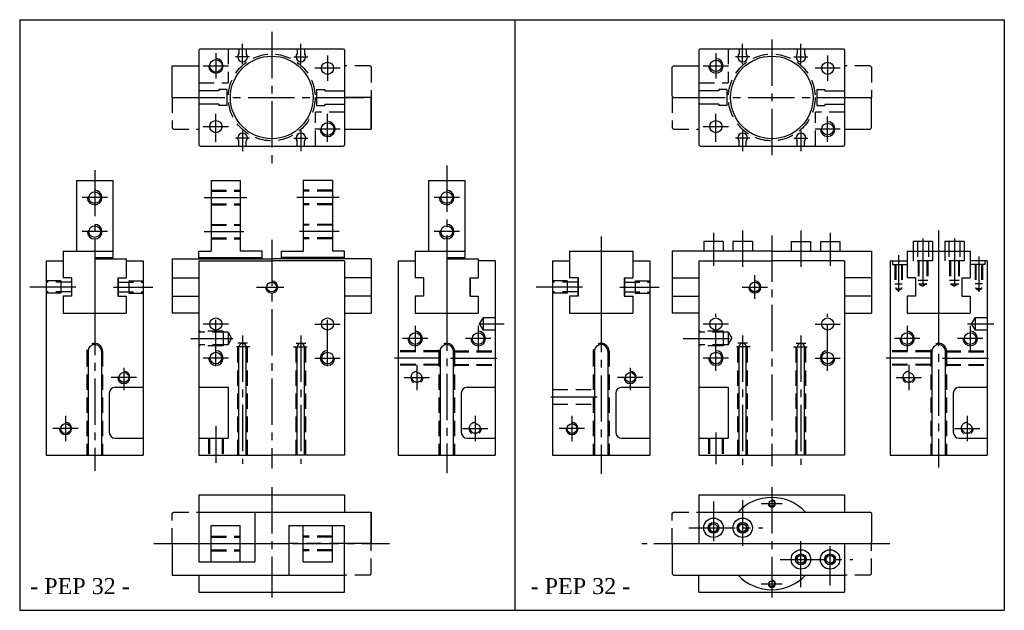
# Model space of a CAD drawing. Header units: millimetres. Extents: x 866 to 1271, y 58 to 301.
import ezdxf

# ---------------------------------------------------------------- set-up
doc = ezdxf.new("R2010")
doc.units = ezdxf.units.MM
doc.linetypes.add('CENTER2', pattern=[28.575, 19.05, -3.175, 3.175, -3.175])
doc.linetypes.add('DASHED2', pattern=[9.525, 6.35, -3.175])
doc.layers.add('1', color=2, linetype='DASHED2')
doc.layers.add('2', color=1, linetype='CENTER2')
doc.styles.get("Standard").update_dxf_attribs({"font": 'isocp.shx', "bigfont": 'chineset.shx'})

msp = doc.modelspace()

# ---------------------------------------------------------------- linework, layer by layer
at = {"color": 7}
for p, q in [((866.03, 301), (866.03, 58.01)), ((866.03, 301), (1090.69, 301)), ((1046.74, 301), (1271.4, 301)), ((1069.93, 301), (1069.93, 58.01)), ((1069.93, 301), (1069.93, 58.01)), ((1271.4, 301), (1271.4, 58.01)), ((939.79, 288.51), (940.29, 289.01)), ((939.79, 288.51), (939.79, 249.51)), ((940.29, 289.01), (999.29, 289.01)), ((956.29, 289.01), (956.29, 287.03)), ((959.29, 289.01), (959.29, 287.03)), ((980.29, 289.01), (980.29, 287.03)), ((983.29, 289.01), (983.29, 287.03)), ((999.29, 289.01), (999.79, 288.51)), ((999.79, 288.51), (999.79, 249.51)), ((1145.67, 288.51), (1146.17, 289.01)), ((1145.67, 288.51), (1145.67, 249.51)), ((1146.17, 289.01), (1205.17, 289.01)), ((1162.17, 289.01), (1162.17, 287.03)), ((1165.17, 289.01), (1165.17, 287.03)), ((1186.17, 289.01), (1186.17, 287.03)), ((1189.17, 289.01), (1189.17, 287.03)), ((1205.17, 289.01), (1205.67, 288.51)), ((1205.67, 288.51), (1205.67, 249.51)), ((928.79, 269.01), (928.79, 282.01)), ((928.79, 282.01), (939.79, 282.01)), ((1135.17, 282.01), (1134.67, 281.51)), ((1134.67, 269.51), (1134.67, 281.51)), ((1135.17, 282.01), (1145.67, 282.01)), ((939.79, 276.51), (939.79, 261.51)), ((947.99, 271.76), (939.79, 271.76)), ((951.29, 272.26), (947.99, 272.26)), ((947.99, 272.26), (947.99, 271.76)), ((951.29, 272.26), (951.29, 265.76)), ((988.29, 272.26), (991.59, 272.26)), ((988.29, 272.26), (988.29, 265.76)), ((991.59, 272.26), (991.59, 271.76)), ((991.59, 271.76), (999.79, 271.76)), ((1153.87, 271.76), (1145.67, 271.76)), ((1157.17, 272.26), (1153.87, 272.26)), ((1153.87, 272.26), (1153.87, 271.76)), ((1157.17, 272.26), (1157.17, 265.76)), ((1194.17, 272.26), (1194.17, 265.76)), ((1194.17, 272.26), (1197.47, 272.26)), ((1197.47, 272.26), (1197.47, 271.76)), ((1197.47, 271.76), (1205.67, 271.76)), ((928.79, 269.01), (939.79, 269.01)), ((1010.79, 269.01), (999.79, 269.01)), ((1010.79, 256.01), (1010.79, 269.01)), ((1010.79, 269.01), (1010.79, 256.01)), ((1135.17, 269.01), (1134.67, 269.51)), ((1135.17, 269.01), (1145.67, 269.01)), ((1205.67, 269.01), (1216.17, 269.01)), ((1216.17, 269.01), (1216.67, 268.51)), ((1216.67, 256.51), (1216.67, 268.51)), ((947.99, 266.26), (939.79, 266.26)), ((947.99, 266.26), (947.99, 265.76)), ((951.29, 265.76), (947.99, 265.76)), ((988.29, 265.76), (991.59, 265.76)), ((991.59, 266.26), (999.79, 266.26)), ((991.59, 266.26), (991.59, 265.76)), ((1153.87, 266.26), (1145.67, 266.26)), ((1153.87, 266.26), (1153.87, 265.76)), ((1157.17, 265.76), (1153.87, 265.76)), ((1194.17, 265.76), (1197.47, 265.76)), ((1197.47, 266.26), (1205.67, 266.26)), ((1197.47, 266.26), (1197.47, 265.76)), ((999.79, 256.01), (1010.79, 256.01)), ((1205.67, 256.01), (1216.17, 256.01)), ((1216.67, 256.51), (1216.17, 256.01)), ((939.79, 249.51), (940.29, 249.01)), ((940.29, 249.01), (999.29, 249.01)), ((956.29, 249.01), (956.29, 250.99)), ((959.29, 249.01), (959.29, 250.99)), ((980.29, 249.01), (980.29, 250.99)), ((983.29, 249.01), (983.29, 250.99)), ((999.79, 249.51), (999.29, 249.01)), ((1145.67, 249.51), (1146.17, 249.01)), ((1146.17, 249.01), (1205.17, 249.01)), ((1162.17, 249.01), (1162.17, 250.99)), ((1165.17, 249.01), (1165.17, 250.99)), ((1186.17, 249.01), (1186.17, 250.99)), ((1189.17, 249.01), (1189.17, 250.99)), ((1205.67, 249.51), (1205.17, 249.01)), ((889.41, 234.8), (904.41, 234.8)), ((889.41, 234.8), (889.41, 205.8)), ((904.41, 234.8), (904.41, 203.1)), ((944.79, 234.8), (944.79, 205.8)), ((944.79, 234.8), (956.79, 234.8)), ((956.79, 234.8), (956.79, 205.8)), ((982.79, 234.8), (982.79, 205.8)), ((994.79, 234.8), (982.79, 234.8)), ((994.79, 234.8), (994.79, 205.8)), ((1034.33, 234.8), (1034.33, 205.8)), ((1034.33, 234.8), (1049.33, 234.8)), ((1049.33, 234.8), (1049.33, 203.1)), ((1147.67, 209.8), (1147.67, 205.8)), ((1155.67, 209.8), (1147.67, 209.8)), ((1155.67, 209.8), (1155.67, 205.8)), ((1159.67, 209.8), (1159.67, 205.8)), ((1167.67, 209.8), (1159.67, 209.8)), ((1167.67, 209.8), (1167.67, 205.8)), ((1183.67, 209.8), (1191.67, 209.8)), ((1183.67, 209.8), (1183.67, 205.8)), ((1191.67, 209.8), (1191.67, 205.8)), ((1195.67, 209.8), (1195.67, 205.8)), ((1195.67, 209.8), (1203.67, 209.8)), ((1203.67, 209.8), (1203.67, 205.8)), ((1233.87, 209.8), (1233.87, 205.8)), ((1241.87, 209.8), (1233.87, 209.8)), ((1241.87, 209.8), (1241.87, 205.8)), ((1246.87, 209.8), (1246.87, 205.8)), ((1254.87, 209.8), (1246.87, 209.8)), ((1254.87, 209.8), (1254.87, 205.8)), ((883.91, 205.8), (904.41, 205.8)), ((883.91, 205.8), (883.91, 194.8)), ((896.91, 203.1), (904.41, 203.1)), ((896.91, 203.1), (896.91, 180.3)), ((939.79, 202.6), (939.79, 205.8)), ((939.79, 205.8), (944.79, 205.8)), ((939.79, 203.1), (965.79, 203.1)), ((965.79, 205.8), (956.79, 205.8)), ((965.79, 202.6), (965.79, 205.8)), ((973.79, 202.6), (973.79, 205.8)), ((973.79, 205.8), (982.79, 205.8)), ((999.79, 203.1), (973.79, 203.1)), ((999.79, 205.8), (994.79, 205.8)), ((999.79, 202.6), (999.79, 205.8)), ((1028.83, 205.8), (1049.33, 205.8)), ((1028.83, 205.8), (1028.83, 194.8)), ((1041.83, 203.1), (1049.33, 203.1)), ((1041.83, 203.1), (1041.83, 180.3)), ((1092.4, 205.8), (1118.4, 205.8)), ((1092.4, 205.8), (1092.4, 194.8)), ((1105.4, 205.8), (1105.4, 180.3)), ((1118.4, 205.8), (1118.4, 194.8)), ((1175.67, 205.8), (1134.67, 205.8)), ((1134.67, 205.8), (1134.67, 180.3)), ((1175.67, 205.8), (1216.67, 205.8)), ((1216.67, 205.8), (1216.67, 180.3)), ((1231.37, 205.8), (1257.37, 205.8)), ((1231.37, 205.8), (1231.37, 194.8)), ((1244.37, 205.8), (1244.37, 180.3)), ((1257.37, 205.8), (1257.37, 194.8)), ((876.91, 201.8), (876.91, 121.8)), ((876.91, 201.8), (883.91, 201.8)), ((896.91, 202.6), (909.91, 202.6)), ((909.91, 202.6), (909.91, 194.8)), ((909.91, 201.8), (916.91, 201.8)), ((916.91, 201.8), (916.91, 121.8)), ((928.79, 202.6), (969.79, 202.6)), ((928.79, 202.6), (928.79, 180.3)), ((939.79, 201.8), (939.79, 121.8)), ((939.79, 201.8), (969.79, 201.8)), ((1010.79, 202.6), (969.79, 202.6)), ((999.79, 201.8), (969.79, 201.8)), ((999.79, 201.8), (999.79, 121.8)), ((1010.79, 202.6), (1010.79, 180.3)), ((1021.83, 201.8), (1021.83, 121.8)), ((1021.83, 201.8), (1028.83, 201.8)), ((1041.83, 202.6), (1054.83, 202.6)), ((1054.83, 202.6), (1054.83, 194.8)), ((1061.83, 201.8), (1054.83, 201.8)), ((1061.83, 201.8), (1061.83, 121.8)), ((1085.4, 201.8), (1085.4, 121.8)), ((1085.4, 201.8), (1092.4, 201.8)), ((1118.4, 201.8), (1125.4, 201.8)), ((1125.4, 201.8), (1125.4, 121.8)), ((1145.67, 201.8), (1145.67, 121.8)), ((1145.67, 201.8), (1175.67, 201.8)), ((1205.67, 201.8), (1175.67, 201.8)), ((1205.67, 201.8), (1205.67, 121.8)), ((1224.37, 201.8), (1224.37, 121.8)), ((1224.37, 201.8), (1231.37, 201.8)), ((1264.37, 201.8), (1257.37, 201.8)), ((1264.37, 201.8), (1264.37, 121.8)), ((887.41, 194.8), (883.91, 194.8)), ((887.31, 194.8), (887.31, 187.3)), ((887.41, 194.8), (887.41, 187.3)), ((906.41, 194.8), (909.91, 194.8)), ((906.41, 194.8), (906.41, 187.3)), ((906.51, 194.8), (906.51, 187.3)), ((928.79, 194.8), (939.79, 194.8)), ((1010.79, 194.8), (999.79, 194.8)), ((1032.33, 194.8), (1028.83, 194.8)), ((1032.23, 194.8), (1032.23, 187.3)), ((1032.33, 194.8), (1032.33, 187.3)), ((1051.33, 194.8), (1051.33, 187.3)), ((1051.33, 194.8), (1054.83, 194.8)), ((1051.43, 194.8), (1051.43, 187.3)), ((1095.9, 194.8), (1092.4, 194.8)), ((1095.8, 194.8), (1095.8, 187.3)), ((1095.9, 194.8), (1095.9, 187.3)), ((1114.9, 194.8), (1114.9, 187.3)), ((1114.9, 194.8), (1118.4, 194.8)), ((1115, 194.8), (1115, 187.3)), ((1134.67, 194.8), (1145.67, 194.8)), ((1216.67, 194.8), (1205.67, 194.8)), ((1234.87, 194.8), (1231.37, 194.8)), ((1234.77, 194.8), (1234.77, 187.3)), ((1234.87, 194.8), (1234.87, 187.3)), ((1253.87, 194.8), (1253.87, 187.3)), ((1253.87, 194.8), (1257.37, 194.8)), ((1253.97, 194.8), (1253.97, 187.3)), ((887.41, 187.3), (883.91, 187.3)), ((883.91, 187.3), (883.91, 180.3)), ((906.41, 187.3), (909.91, 187.3)), ((909.91, 187.3), (909.91, 180.3)), ((928.79, 187.3), (939.79, 187.3)), ((1010.79, 187.3), (999.79, 187.3)), ((1032.33, 187.3), (1028.83, 187.3)), ((1028.83, 187.3), (1028.83, 180.3)), ((1051.33, 187.3), (1054.83, 187.3)), ((1054.83, 187.3), (1054.83, 180.3)), ((1092.4, 187.3), (1092.4, 180.3)), ((1095.9, 187.3), (1092.4, 187.3)), ((1114.9, 187.3), (1118.4, 187.3)), ((1118.4, 187.3), (1118.4, 180.3)), ((1134.67, 187.3), (1145.67, 187.3)), ((1216.67, 187.3), (1205.67, 187.3)), ((1231.37, 187.3), (1231.37, 180.3)), ((1234.87, 187.3), (1231.37, 187.3)), ((1253.87, 187.3), (1257.37, 187.3)), ((1257.37, 187.3), (1257.37, 180.3)), ((883.91, 180.3), (909.91, 180.3)), ((939.79, 180.3), (928.79, 180.3)), ((999.79, 180.3), (1010.79, 180.3)), ((1028.83, 180.3), (1054.83, 180.3)), ((1092.4, 180.3), (1118.4, 180.3)), ((1145.67, 180.3), (1134.67, 180.3)), ((1205.67, 180.3), (1216.67, 180.3)), ((1231.37, 180.3), (1257.37, 180.3)), ((956.29, 121.8), (956.29, 166.35)), ((959.29, 121.8), (959.29, 166.35)), ((980.29, 121.8), (980.29, 166.35)), ((983.29, 121.8), (983.29, 166.35)), ((1162.17, 121.8), (1162.17, 166.35)), ((1165.17, 121.8), (1165.17, 166.35)), ((1186.17, 121.8), (1186.17, 166.35)), ((1189.17, 121.8), (1189.17, 166.35)), ((894.16, 164.6), (894.16, 121.8)), ((899.66, 164.6), (899.66, 121.8)), ((1039.08, 164.6), (1039.08, 121.8)), ((1044.58, 121.8), (1044.58, 164.6)), ((1102.65, 164.6), (1102.65, 121.8)), ((1108.15, 164.6), (1108.15, 121.8)), ((1241.62, 164.6), (1241.62, 121.8)), ((1247.12, 121.8), (1247.12, 164.6)), ((902.91, 147.3), (902.91, 131.3)), ((905.41, 149.8), (916.91, 149.8)), ((939.79, 149.8), (951.79, 149.8)), ((951.79, 149.8), (951.79, 128.8)), ((1047.83, 147.3), (1047.83, 131.3)), ((1050.33, 149.8), (1061.83, 149.8)), ((1111.4, 147.3), (1111.4, 131.3)), ((1113.9, 149.8), (1125.4, 149.8)), ((1145.67, 149.8), (1157.67, 149.8)), ((1157.67, 149.8), (1157.67, 128.8)), ((1250.37, 147.3), (1250.37, 131.3)), ((1252.87, 149.8), (1264.37, 149.8)), ((905.41, 128.8), (916.91, 128.8)), ((939.79, 128.8), (951.79, 128.8)), ((1050.33, 128.8), (1061.83, 128.8)), ((1113.9, 128.8), (1125.4, 128.8)), ((1145.67, 128.8), (1157.67, 128.8)), ((1252.87, 128.8), (1264.37, 128.8)), ((876.91, 121.8), (916.91, 121.8)), ((939.79, 121.8), (969.79, 121.8)), ((999.79, 121.8), (969.79, 121.8)), ((1021.83, 121.8), (1061.83, 121.8)), ((1085.4, 121.8), (1125.4, 121.8)), ((1145.67, 121.8), (1175.67, 121.8)), ((1205.67, 121.8), (1175.67, 121.8)), ((1224.37, 121.8), (1264.37, 121.8)), ((939.79, 105.45), (999.79, 105.45)), ((939.79, 105.45), (939.79, 92.95)), ((999.79, 105.45), (999.79, 98.45)), ((1145.67, 105.45), (1145.67, 85.45)), ((1145.67, 105.45), (1205.67, 105.45)), ((1205.67, 105.45), (1205.67, 98.45)), ((939.79, 98.45), (1010.79, 98.45)), ((962.79, 98.45), (962.79, 77.95)), ((1010.79, 85.45), (1010.79, 98.45)), ((1010.79, 98.45), (1010.79, 85.45)), ((1145.67, 98.45), (1216.17, 98.45)), ((1216.67, 97.95), (1216.17, 98.45)), ((1216.67, 97.95), (1216.67, 85.95)), ((939.79, 92.95), (939.79, 77.95)), ((944.79, 77.95), (944.79, 92.95)), ((944.79, 92.95), (956.79, 92.95)), ((956.79, 77.95), (956.79, 92.95)), ((976.79, 92.95), (999.79, 92.95)), ((976.79, 92.95), (976.79, 72.45)), ((982.79, 77.95), (982.79, 92.95)), ((994.79, 77.95), (994.79, 92.95)), ((999.79, 65.45), (999.79, 92.95)), ((928.79, 85.45), (939.79, 85.45)), ((928.79, 85.45), (928.79, 72.45)), ((962.79, 85.45), (976.79, 85.45)), ((1010.79, 85.45), (999.79, 85.45)), ((1135.17, 85.45), (1134.67, 84.95)), ((1135.17, 85.45), (1216.17, 85.45)), ((1205.67, 85.45), (1205.67, 65.45)), ((1216.17, 85.45), (1216.67, 85.95)), ((1134.67, 84.95), (1134.67, 72.95)), ((939.79, 77.95), (962.79, 77.95)), ((982.79, 77.95), (994.79, 77.95)), ((928.79, 72.45), (999.79, 72.45)), ((939.79, 72.45), (939.79, 65.45)), ((1135.17, 72.45), (1134.67, 72.95)), ((1135.17, 72.45), (1205.67, 72.45)), ((1145.67, 65.45), (1145.67, 72.45)), ((939.79, 65.45), (999.79, 65.45)), ((1145.67, 65.45), (1205.67, 65.45)), ((866.03, 58.01), (1090.69, 58.01)), ((1046.74, 58.01), (1271.4, 58.01))]:
    msp.add_line(p, q, dxfattribs=at)
at = {"color": 7, "linetype": 'DASHED2'}
for p, q in [((1010.29, 282.01), (999.79, 282.01)), ((1010.29, 282.01), (1010.79, 281.51)), ((1010.79, 281.51), (1010.79, 269.01)), ((1216.17, 282.01), (1205.67, 282.01)), ((1216.17, 282.01), (1216.67, 281.51)), ((1216.67, 281.51), (1216.67, 269.01)), ((928.79, 269.01), (928.79, 256.51)), ((1134.67, 269.01), (1134.67, 256.51)), ((928.79, 256.51), (929.29, 256.01)), ((929.29, 256.01), (939.79, 256.01)), ((1134.67, 256.51), (1135.17, 256.01)), ((1135.17, 256.01), (1145.67, 256.01)), ((928.79, 97.95), (929.29, 98.45)), ((928.79, 85.45), (928.79, 97.95)), ((929.29, 98.45), (939.79, 98.45)), ((1134.67, 97.95), (1135.17, 98.45)), ((1134.67, 85.45), (1134.67, 97.95)), ((1135.17, 98.45), (1145.67, 98.45)), ((1010.79, 72.95), (1010.79, 85.45)), ((1216.67, 72.95), (1216.67, 85.45)), ((1010.29, 72.45), (999.79, 72.45)), ((1010.29, 72.45), (1010.79, 72.95)), ((1216.17, 72.45), (1205.67, 72.45)), ((1216.17, 72.45), (1216.67, 72.95))]:
    msp.add_line(p, q, dxfattribs=at)
at = {"color": 7}
for centre, radius in [((946.79, 282.01), 2.6), ((969.79, 269.01), 17), ((1152.67, 282.01), 2.39), ((1175.67, 269.01), 17), ((992.79, 281.01), 2.5), ((1198.67, 281.01), 2.5), ((946.79, 257.01), 2.5), ((1152.67, 257.01), 2.5), ((992.79, 256.01), 2.6), ((1198.67, 256.01), 2.39), ((896.91, 227.8), 2.39), ((1041.83, 227.8), 2.39), ((896.91, 213.8), 2.39), ((1041.83, 213.8), 2.39), ((969.79, 191), 2.01), ((1168.67, 191), 2.01), ((946.79, 175.8), 2.5), ((992.79, 175.8), 2.5), ((1152.67, 175.8), 2.5), ((1198.67, 175.8), 2.5), ((1028.83, 169.8), 2.39), ((1054.83, 169.8), 2.39), ((1231.37, 169.8), 2.39), ((1257.37, 169.8), 2.39), ((946.79, 161.8), 2.39), ((992.79, 161.8), 2.39), ((1152.67, 161.8), 2.39), ((1198.67, 161.8), 2.39), ((908.91, 153.8), 2.01), ((1117.4, 153.8), 2.01), ((884.91, 132.8), 2.01), ((1093.4, 132.8), 2.01), ((1175.67, 101.95), 1.19), ((1151.67, 91.95), 4), ((1151.67, 91.95), 2.25), ((1151.67, 91.95), 1.6), ((1163.67, 91.95), 4), ((1163.67, 91.95), 2.25), ((1163.67, 91.95), 1.6), ((1187.67, 78.95), 4), ((1187.67, 78.95), 2.25), ((1199.67, 78.95), 4), ((1199.67, 78.95), 2.25), ((1187.67, 78.95), 1.6), ((1199.67, 78.95), 1.6), ((1175.67, 68.95), 1.19)]:
    msp.add_circle(centre, radius, dxfattribs=at)
for centre, radius, start, end in [((946.79, 282.01), 3, 180, 90), ((957.79, 285.71), 2, 138.5904, 41.4096), ((981.79, 285.71), 2, 138.5904, 41.4096), ((1152.67, 282.01), 3, 180, 90), ((1163.67, 285.71), 2, 138.5904, 41.4096), ((1187.67, 285.71), 2, 138.5904, 41.4096), ((992.79, 256.01), 3.08, 179.0622, 82.1404), ((1198.67, 256.01), 3, 180, 90), ((957.79, 252.31), 2, 318.5904, 221.4096), ((981.79, 252.31), 2, 318.5904, 221.4096), ((1163.67, 252.31), 2, 318.5904, 221.4096), ((1187.67, 252.31), 2, 318.5904, 221.4096), ((896.91, 227.8), 3, 180, 90), ((1041.83, 227.8), 3, 180, 90), ((896.91, 213.8), 3, 180, 90), ((1041.83, 213.8), 3, 180, 90), ((969.79, 191), 2.5, 180, 90), ((1168.67, 191), 2.5, 180, 90), ((1028.83, 169.8), 3, 180, 90), ((1054.83, 169.8), 3, 180, 90), ((1231.37, 169.8), 3, 180, 90), ((1257.37, 169.8), 3, 180, 90), ((896.91, 164.6), 2.75, 0, 180), ((957.79, 166.35), 1.5, 0, 180), ((981.79, 166.35), 1.5, 0, 180), ((1041.83, 164.6), 2.75, 0, 180), ((1105.4, 164.6), 2.75, 0, 180), ((1163.67, 166.35), 1.5, 0, 180), ((1187.67, 166.35), 1.5, 0, 180), ((1244.37, 164.6), 2.75, 0, 180), ((946.79, 161.8), 3, 180, 90), ((992.79, 161.8), 3, 90, 0), ((1152.67, 161.8), 3, 180, 90), ((1198.67, 161.8), 3, 90, 0), ((908.91, 153.8), 2.5, 180, 90), ((1117.4, 153.8), 2.5, 180, 90), ((905.41, 147.3), 2.5, 90, 180), ((1050.33, 147.3), 2.5, 90, 180), ((1113.9, 147.3), 2.5, 90, 180), ((1252.87, 147.3), 2.5, 90, 180), ((884.91, 132.8), 2.5, 180, 90), ((1093.4, 132.8), 2.5, 180, 90), ((905.41, 131.3), 2.5, 180, 270), ((1050.33, 131.3), 2.5, 180, 270), ((1113.9, 131.3), 2.5, 180, 270), ((1252.87, 131.3), 2.5, 180, 270), ((1175.67, 85.45), 19, 43.1736, 136.8264), ((1175.67, 101.95), 1.5, 180, 90), ((1151.67, 91.95), 2, 90, 0), ((1163.67, 91.95), 2, 90, 0), ((1187.67, 78.95), 2, 270, 180), ((1199.67, 78.95), 2, 270, 180), ((1175.67, 85.45), 19, 223.1736, 316.8264), ((1175.67, 68.95), 1.5, 180, 90)]:
    msp.add_arc(centre, radius, start, end, dxfattribs=at)
at = {"layer": '1', "color": 7}
for p, q in [((951.79, 289.01), (951.79, 275.01)), ((1157.67, 289.01), (1157.67, 275.01)), ((939.79, 275.01), (951.79, 275.01)), ((1145.67, 275.01), (1157.67, 275.01)), ((987.79, 249.01), (987.79, 263.01)), ((999.79, 263.01), (987.79, 263.01)), ((1193.67, 249.01), (1193.67, 263.01)), ((1205.67, 263.01), (1193.67, 263.01)), ((944.79, 230.8), (956.79, 230.8)), ((944.79, 230.4), (956.79, 230.4)), ((994.79, 230.8), (982.79, 230.8)), ((994.79, 230.4), (982.79, 230.4)), ((944.79, 225.2), (956.79, 225.2)), ((944.79, 224.8), (956.79, 224.8)), ((994.79, 225.2), (982.79, 225.2)), ((994.79, 224.8), (982.79, 224.8)), ((944.79, 216.8), (956.79, 216.8)), ((944.79, 216.4), (956.79, 216.4)), ((994.79, 216.8), (982.79, 216.8)), ((994.79, 216.4), (982.79, 216.4)), ((944.79, 211.2), (956.79, 211.2)), ((944.79, 210.8), (956.79, 210.8)), ((994.79, 211.2), (982.79, 211.2)), ((994.79, 210.8), (982.79, 210.8)), ((1235.62, 209.8), (1235.62, 201.8)), ((1240.12, 209.8), (1240.12, 201.8)), ((1248.62, 209.8), (1248.62, 201.8)), ((1253.12, 209.8), (1253.12, 201.8)), ((1233.87, 205.8), (1233.87, 201.8)), ((1241.87, 205.8), (1241.87, 201.8)), ((1246.87, 205.8), (1246.87, 201.8)), ((1254.87, 205.8), (1254.87, 201.8)), ((1225.37, 201.8), (1225.37, 200.3)), ((1225.37, 200.3), (1231.37, 200.3)), ((1226.37, 200.3), (1226.37, 192.3)), ((1226.68, 200.3), (1226.68, 190.3)), ((1229.07, 200.3), (1229.07, 190.3)), ((1229.37, 200.3), (1229.37, 192.3)), ((1241.87, 201.8), (1233.87, 201.8)), ((1235.87, 201.8), (1235.87, 193.8)), ((1236.27, 201.8), (1236.27, 192.3)), ((1239.47, 201.8), (1239.47, 192.3)), ((1239.87, 201.8), (1239.87, 193.8)), ((1254.87, 201.8), (1246.87, 201.8)), ((1248.87, 201.8), (1248.87, 193.8)), ((1249.27, 201.8), (1249.27, 192.3)), ((1252.47, 201.8), (1252.47, 192.3)), ((1252.87, 201.8), (1252.87, 193.8)), ((1263.37, 200.3), (1257.37, 200.3)), ((1259.37, 200.3), (1259.37, 192.3)), ((1259.68, 200.3), (1259.68, 190.3)), ((1262.07, 200.3), (1262.07, 190.3)), ((1262.37, 200.3), (1262.37, 192.3)), ((1263.37, 201.8), (1263.37, 200.3)), ((882.91, 193.5), (876.91, 193.5)), ((887.31, 193), (876.91, 193)), ((882.91, 193.5), (882.91, 188.5)), ((906.51, 193), (916.91, 193)), ((910.91, 193.5), (910.91, 188.5)), ((910.91, 193.5), (916.91, 193.5)), ((1091.4, 193.5), (1085.4, 193.5)), ((1095.8, 193), (1085.4, 193)), ((1091.4, 193.5), (1091.4, 188.5)), ((1115, 193), (1125.4, 193)), ((1119.4, 193.5), (1125.4, 193.5)), ((1119.4, 193.5), (1119.4, 188.5)), ((1226.37, 192.3), (1229.37, 192.3)), ((1235.87, 193.8), (1239.87, 193.8)), ((1236.27, 192.3), (1239.47, 192.3)), ((1236.27, 192.3), (1237.87, 191.38)), ((1239.47, 192.3), (1237.87, 191.38)), ((1248.87, 193.8), (1252.87, 193.8)), ((1249.27, 192.3), (1252.47, 192.3)), ((1249.27, 192.3), (1250.87, 191.38)), ((1252.47, 192.3), (1250.87, 191.38)), ((1262.37, 192.3), (1259.37, 192.3)), ((887.31, 189), (876.91, 189)), ((882.91, 188.5), (876.91, 188.5)), ((906.51, 189), (916.91, 189)), ((910.91, 188.5), (916.91, 188.5)), ((1095.8, 189), (1085.4, 189)), ((1091.4, 188.5), (1085.4, 188.5)), ((1115, 189), (1125.4, 189)), ((1119.4, 188.5), (1125.4, 188.5)), ((1226.68, 190.3), (1227.87, 189.61)), ((1226.68, 190.3), (1229.07, 190.3)), ((1229.07, 190.3), (1227.87, 189.61)), ((1259.68, 190.3), (1260.87, 189.61)), ((1262.07, 190.3), (1259.68, 190.3)), ((1262.07, 190.3), (1260.87, 189.61)), ((1055.39, 175.8), (1056.83, 178.3)), ((1055.39, 175.8), (1056.83, 173.3)), ((1056.83, 178.3), (1056.83, 173.3)), ((1061.83, 178.3), (1056.83, 178.3)), ((1257.93, 175.8), (1259.37, 178.3)), ((1257.93, 175.8), (1259.37, 173.3)), ((1264.37, 178.3), (1259.37, 178.3)), ((1259.37, 178.3), (1259.37, 173.3)), ((949.79, 172.8), (939.79, 172.8)), ((951.79, 172.4), (939.79, 172.4)), ((949.79, 172.8), (949.79, 166.8)), ((951.79, 172.4), (951.79, 167.2)), ((951.79, 172.4), (953.29, 169.8)), ((1061.83, 173.3), (1056.83, 173.3)), ((1155.67, 172.8), (1145.67, 172.8)), ((1157.67, 172.4), (1145.67, 172.4)), ((1155.67, 172.8), (1155.67, 166.8)), ((1157.67, 172.4), (1159.17, 169.8)), ((1157.67, 172.4), (1157.67, 167.2)), ((1264.37, 173.3), (1259.37, 173.3)), ((951.79, 167.2), (939.79, 167.2)), ((949.79, 166.8), (939.79, 166.8)), ((949.79, 166.8), (939.79, 166.8)), ((951.79, 167.2), (953.29, 169.8)), ((955.79, 121.8), (955.79, 167.85)), ((959.79, 167.85), (955.79, 167.85)), ((959.79, 121.8), (959.79, 167.85)), ((979.79, 121.8), (979.79, 167.85)), ((979.79, 167.85), (983.79, 167.85)), ((983.79, 121.8), (983.79, 167.85)), ((1157.67, 167.2), (1145.67, 167.2)), ((1155.67, 166.8), (1145.67, 166.8)), ((1155.67, 166.8), (1145.67, 166.8)), ((1157.67, 167.2), (1159.17, 169.8)), ((1161.67, 121.8), (1161.67, 167.85)), ((1165.67, 167.85), (1161.67, 167.85)), ((1165.67, 121.8), (1165.67, 167.85)), ((1185.67, 121.8), (1185.67, 167.85)), ((1185.67, 167.85), (1189.67, 167.85)), ((1189.67, 121.8), (1189.67, 167.85)), ((893.66, 164.6), (893.66, 121.8)), ((900.16, 164.6), (900.16, 121.8)), ((1038.58, 164.8), (1021.83, 164.8)), ((1038.58, 164.4), (1021.83, 164.4)), ((1038.58, 164.6), (1038.58, 121.8)), ((1044.58, 164.8), (1061.83, 164.8)), ((1044.58, 164.4), (1061.83, 164.4)), ((1045.08, 164.6), (1045.08, 121.8)), ((1102.15, 164.6), (1102.15, 121.8)), ((1108.65, 164.6), (1108.65, 121.8)), ((1241.12, 164.8), (1224.37, 164.8)), ((1241.12, 164.4), (1224.37, 164.4)), ((1241.12, 164.6), (1241.12, 121.8)), ((1247.12, 164.8), (1264.37, 164.8)), ((1247.12, 164.4), (1264.37, 164.4)), ((1247.62, 164.6), (1247.62, 121.8)), ((1038.58, 159.2), (1021.83, 159.2)), ((1038.58, 158.8), (1021.83, 158.8)), ((1044.58, 159.2), (1061.83, 159.2)), ((1044.58, 158.8), (1061.83, 158.8)), ((1241.12, 159.2), (1224.37, 159.2)), ((1241.12, 158.8), (1224.37, 158.8)), ((1247.12, 159.2), (1264.37, 159.2)), ((1247.12, 158.8), (1264.37, 158.8)), ((1085.4, 148.8), (1102.15, 148.8)), ((1085.4, 142.8), (1102.15, 142.8)), ((943.79, 128.8), (943.79, 121.8)), ((944.19, 128.8), (944.19, 121.8)), ((949.39, 128.8), (949.39, 121.8)), ((949.79, 128.8), (949.79, 121.8)), ((949.79, 128.8), (949.79, 121.8)), ((1149.67, 128.8), (1149.67, 121.8)), ((1150.07, 128.8), (1150.07, 121.8)), ((1155.27, 128.8), (1155.27, 121.8)), ((1155.67, 128.8), (1155.67, 121.8)), ((1155.67, 128.8), (1155.67, 121.8)), ((939.79, 85.45), (944.79, 85.45)), ((944.79, 88.45), (956.79, 88.45)), ((944.79, 88.05), (956.79, 88.05)), ((944.79, 85.45), (962.79, 85.45)), ((999.79, 85.45), (976.79, 85.45)), ((994.79, 88.45), (982.79, 88.45)), ((994.79, 88.05), (982.79, 88.05)), ((944.79, 82.85), (956.79, 82.85)), ((944.79, 82.45), (956.79, 82.45)), ((994.79, 82.85), (982.79, 82.85)), ((994.79, 82.45), (982.79, 82.45))]:
    msp.add_line(p, q, dxfattribs=at)
for centre, radius in [((969.79, 269.01), 17.85), ((1175.67, 269.01), 17.85), ((1029.58, 153.8), 2.01), ((1232.11, 153.8), 2.01), ((1053.58, 132.8), 2.01), ((1256.11, 132.8), 2.01)]:
    msp.add_circle(centre, radius, dxfattribs=at)
for centre, radius, start, end in [((896.91, 164.6), 3.25, 0, 180), ((1041.83, 164.6), 3.25, 0, 180), ((1105.4, 164.6), 3.25, 360, 180), ((1244.37, 164.6), 3.25, 0, 180), ((1029.58, 153.8), 2.5, 90, 0), ((1232.11, 153.8), 2.5, 90, 0), ((1053.58, 132.8), 2.5, 90, 0), ((1256.11, 132.8), 2.5, 90, 0)]:
    msp.add_arc(centre, radius, start, end, dxfattribs=at)
at = {"layer": '2', "color": 7}
for p, q in [((969.79, 296), (969.79, 242.02)), ((1175.67, 292.84), (1175.67, 245.19)), ((957.79, 282.66), (957.79, 291.13)), ((981.79, 282.66), (981.79, 291.13)), ((1163.67, 282.66), (1163.67, 291.13)), ((1187.67, 282.66), (1187.67, 291.13)), ((946.79, 287.22), (946.79, 276.8)), ((960.68, 285.71), (954.89, 285.71)), ((978.89, 285.71), (984.68, 285.71)), ((992.79, 286.22), (992.79, 275.8)), ((1152.67, 287.22), (1152.67, 276.8)), ((1166.57, 285.71), (1160.77, 285.71)), ((1184.77, 285.71), (1190.57, 285.71)), ((1198.67, 286.22), (1198.67, 275.8)), ((941.57, 282.01), (952, 282.01)), ((998, 281.01), (987.57, 281.01)), ((1147.46, 282.01), (1157.88, 282.01)), ((1203.88, 281.01), (1193.46, 281.01)), ((931.5, 269.01), (1008.07, 269.01)), ((1137.43, 269.01), (1213.91, 269.01)), ((946.79, 251.8), (946.79, 262.22)), ((946.79, 250.8), (946.79, 261.22)), ((992.79, 251.8), (992.79, 262.22)), ((992.79, 250.8), (992.79, 261.22)), ((1152.67, 251.8), (1152.67, 262.22)), ((1152.67, 250.8), (1152.67, 261.22)), ((1198.67, 250.8), (1198.67, 261.22)), ((941.57, 257.01), (952, 257.01)), ((998, 256.01), (987.57, 256.01)), ((1147.46, 257.01), (1157.88, 257.01)), ((1203.88, 256.01), (1193.46, 256.01)), ((960.68, 252.31), (954.89, 252.31)), ((957.79, 255.36), (957.79, 246.89)), ((978.89, 252.31), (984.68, 252.31)), ((981.79, 255.36), (981.79, 246.89)), ((1166.57, 252.31), (1160.77, 252.31)), ((1163.67, 255.36), (1163.67, 246.89)), ((1184.77, 252.31), (1190.57, 252.31)), ((1187.67, 255.36), (1187.67, 246.89)), ((1041.83, 240.98), (1041.83, 114.41)), ((896.91, 239.15), (896.91, 115.37)), ((902.12, 227.8), (891.7, 227.8)), ((942.04, 227.8), (959.51, 227.8)), ((997.53, 227.8), (980.07, 227.8)), ((1047.05, 227.8), (1036.62, 227.8)), ((902.12, 213.8), (891.7, 213.8)), ((942.04, 213.8), (958.33, 213.8)), ((997.53, 213.8), (981.24, 213.8)), ((1047.05, 213.8), (1036.62, 213.8)), ((1105.4, 211.83), (1105.4, 114.18)), ((1151.67, 213.25), (1151.67, 199.74)), ((1163.67, 214.28), (1163.67, 199.38)), ((1175.67, 212.24), (1175.67, 117.3)), ((1187.67, 214.28), (1187.67, 199.38)), ((1199.67, 213.25), (1199.67, 199.74)), ((1237.87, 210.93), (1237.87, 191.37)), ((1244.37, 214.26), (1244.37, 116.7)), ((1250.87, 210.93), (1250.87, 191.37)), ((969.79, 210.49), (969.79, 116.29)), ((1227.87, 204.1), (1227.87, 188.97)), ((1260.87, 203.51), (1260.87, 188.97)), ((1168.67, 186.17), (1168.67, 195.83)), ((889.2, 191), (869.67, 191)), ((904.62, 191), (920.8, 191)), ((963.49, 191), (974.83, 191)), ((1097.69, 191), (1078.16, 191)), ((1113.11, 191), (1129.29, 191)), ((1163.43, 191), (1173.91, 191)), ((946.79, 158.44), (946.79, 179.52)), ((992.79, 158.44), (992.79, 179.52)), ((1152.67, 156.59), (1152.67, 180.03)), ((1198.67, 156.59), (1198.67, 180.03)), ((952, 175.8), (941.57, 175.8)), ((987.57, 175.8), (998, 175.8)), ((1028.83, 175.01), (1028.83, 164.59)), ((1054.83, 175.01), (1054.83, 164.59)), ((1065.53, 175.8), (1055.11, 175.8)), ((1157.88, 175.8), (1147.46, 175.8)), ((1193.46, 175.8), (1203.88, 175.8)), ((1231.37, 175.01), (1231.37, 164.59)), ((1267.07, 175.8), (1256.24, 175.8)), ((1257.37, 175.01), (1257.37, 164.59)), ((957.79, 171.07), (957.79, 118.21)), ((981.79, 171.07), (981.79, 118.21)), ((1163.67, 171.07), (1163.67, 117.9)), ((1187.67, 171.07), (1187.67, 117.9)), ((936.53, 169.8), (953.83, 169.8)), ((960.82, 166.35), (955.25, 166.35)), ((978.75, 166.35), (984.32, 166.35)), ((1034.05, 169.8), (1023.62, 169.8)), ((1060.05, 169.8), (1049.62, 169.8)), ((1139.23, 169.8), (1159.72, 169.8)), ((1166.71, 166.35), (1161.13, 166.35)), ((1184.63, 166.35), (1190.21, 166.35)), ((1236.59, 169.8), (1226.16, 169.8)), ((1262.59, 169.8), (1252.16, 169.8)), ((952, 161.8), (941.57, 161.8)), ((987.57, 161.8), (998, 161.8)), ((1039.32, 161.8), (1018.52, 161.8)), ((1029.58, 159.01), (1029.58, 148.59)), ((1043.37, 161.8), (1064.16, 161.8)), ((1157.88, 161.8), (1147.46, 161.8)), ((1193.46, 161.8), (1203.88, 161.8)), ((1241.86, 161.8), (1221.06, 161.8)), ((1232.11, 159.01), (1232.11, 148.59)), ((1245.9, 161.8), (1266.7, 161.8)), ((908.91, 157.76), (908.91, 148.59)), ((1117.4, 157.76), (1117.4, 148.59)), ((914.12, 153.8), (903.7, 153.8)), ((1024.36, 153.8), (1034.79, 153.8)), ((1122.61, 153.8), (1112.19, 153.8)), ((1226.9, 153.8), (1237.33, 153.8)), ((1084.75, 145.8), (1104.05, 145.8)), ((884.91, 138.01), (884.91, 127.59)), ((1053.58, 138.01), (1053.58, 127.59)), ((1093.4, 138.01), (1093.4, 127.59)), ((1256.11, 138.01), (1256.11, 127.59)), ((890.12, 132.8), (879.7, 132.8)), ((946.79, 133.7), (946.79, 118.73)), ((1048.36, 132.8), (1058.79, 132.8)), ((1098.61, 132.8), (1088.19, 132.8)), ((1152.67, 131.14), (1152.67, 118.19)), ((1250.9, 132.8), (1261.33, 132.8)), ((969.79, 108.61), (969.79, 63.31)), ((1175.67, 108.61), (1175.67, 63.31)), ((1151.67, 102.76), (1151.67, 86.52)), ((1163.67, 103.33), (1163.67, 84.51)), ((1171.34, 101.95), (1180, 101.95)), ((1141.57, 91.95), (1172, 91.95)), ((921.25, 85.45), (1018.32, 85.45)), ((1122.23, 85.45), (1124.37, 85.45)), ((1127.14, 85.45), (1224.2, 85.45)), ((1187.67, 67.57), (1187.67, 86.39)), ((1199.67, 68.15), (1199.67, 84.38)), ((1179.16, 78.95), (1209.07, 78.95)), ((1171.34, 68.95), (1180, 68.95))]:
    msp.add_line(p, q, dxfattribs=at)

# ---------------------------------------------------------------- texts
at = {"color": 7, "char_height": 6.5625, "width": 73.9586, "attachment_point": 7}
for insert in [(870.34, 64.59), (1076.38, 64.59)]:
    msp.add_mtext('{\\fRomantic|b0|i0|c2|p2;- PEP 32 -}', dxfattribs=dict(at, insert=insert))

doc.saveas('drawing.dxf')
